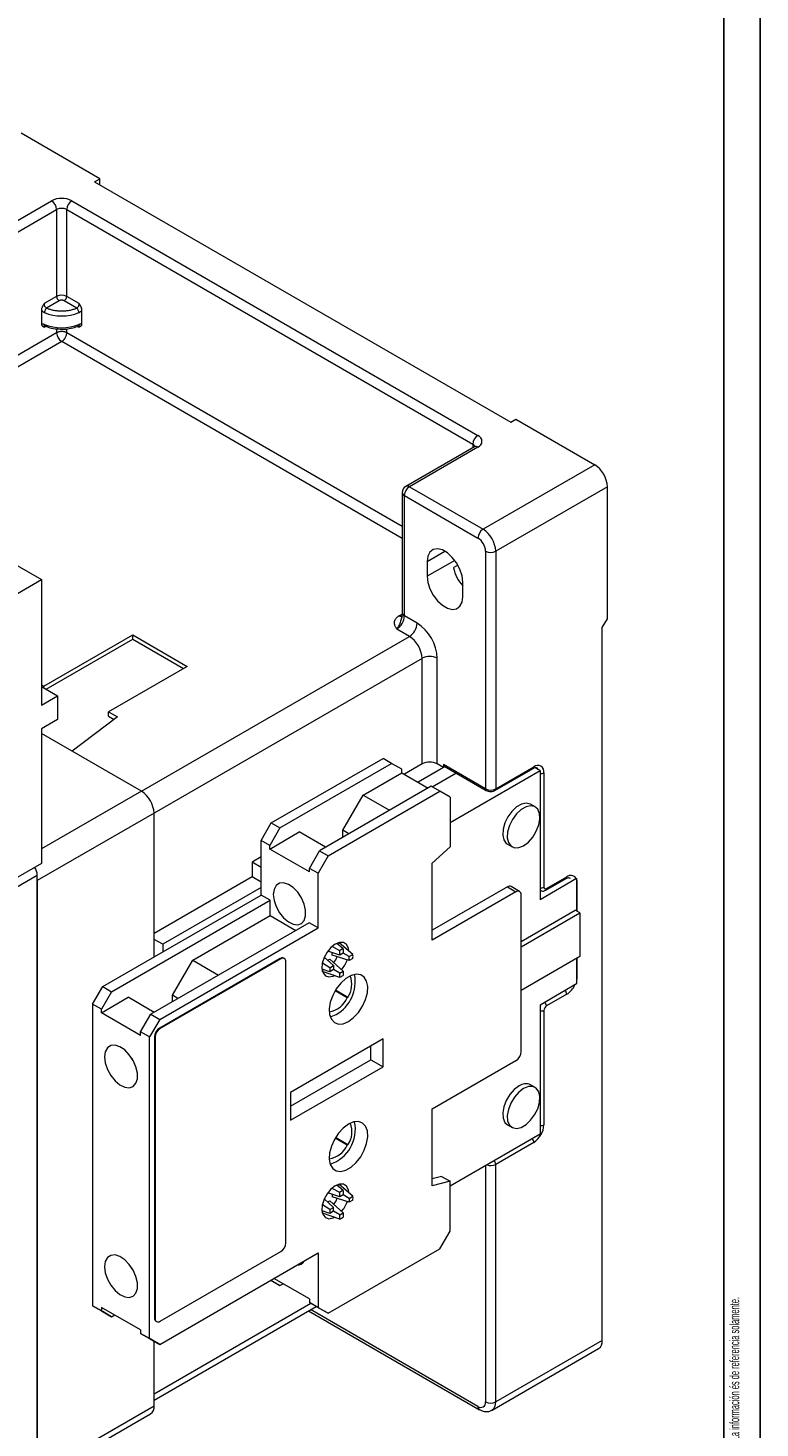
# Model space of a CAD drawing. Header units: millimetres. Extents: x 0 to 841, y 0 to 594.
# Tile 9 of 11: x 739 to 841, y 102 to 297. Entities that reach past the tile are written whole.
import ezdxf

# ---------------------------------------------------------------- set-up
doc = ezdxf.new("R2010")
doc.units = ezdxf.units.MM
doc.layers.add('FORMATO', color=7, linetype='Continuous')
doc.styles.add('SLDTEXTSTYLE1', font='TXT', dxfattribs={"width": 0.605})
doc.styles.add('SLDTEXTSTYLE2', font='TXT', dxfattribs={"width": 0.569583})

# ---------------------------------------------------------------- blocks, each defined once
blk = doc.blocks.new('SW_NOTE_0')
at = {"color": 0, "linetype": 'Continuous', "lineweight": 0, "attachment_point": 1, "rotation": 90}
for s, insert, char_height, style in [('Sujeito a alteração sem aviso prévio. As informações contidas são valores de referência.                                                           Los valores demostrados pueden ser cambiados sin aviso previo. La información és de referencia solamente.', (-1.71, 0), 1.32292, 'SLDTEXTSTYLE2'), ('The values shown are subject to change without prior notice. The information is for reference only.', (0.06, 0), 1.3229, 'SLDTEXTSTYLE1')]:
    blk.add_mtext(s, dxfattribs=dict(at, insert=insert, char_height=char_height, style=style))

msp = doc.modelspace()

# ---------------------------------------------------------------- linework, layer by layer
at = {"color": 7, "linetype": 'Continuous', "lineweight": 15}
for p, q in [((749.03, 276.01), (738.07, 282.34)), ((748.32, 275.61), (749.03, 276.01)), ((748.32, 275.61), (806.31, 242.13)), ((749.03, 275.2), (749.03, 276.01)), ((732.77, 267.44), (742.31, 272.95)), ((745.14, 272.95), (801.71, 240.3)), ((733.47, 266.22), (743.02, 271.73)), ((743.02, 271.73), (743.02, 259.64)), ((744.44, 271.73), (801, 239.07)), ((744.44, 259.64), (744.44, 271.73)), ((743.02, 259.64), (741.28, 258.64)), ((746.18, 258.64), (744.44, 259.64)), ((740.9, 257.71), (740.9, 255.86)), ((743.37, 259.03), (741.63, 258.02)), ((745.82, 258.02), (744.08, 259.03)), ((746.56, 255.86), (746.56, 257.71)), ((743.02, 254.58), (733.44, 249.05)), ((743.73, 253.36), (734.15, 247.82)), ((806.31, 242.13), (807.01, 242.54)), ((807.01, 242.54), (817.97, 236.21)), ((801.21, 238.71), (791.66, 233.2)), ((801.71, 238.66), (792.16, 233.15)), ((817.97, 236.21), (802.42, 227.23)), ((791.16, 232.34), (791.16, 215.6)), ((791.46, 215.19), (791.46, 231.93)), ((791.46, 231.93), (801.71, 226.01)), ((792.16, 233.15), (802.42, 227.23)), ((819.74, 233.15), (804.19, 224.17)), ((819.74, 214.78), (819.74, 233.15)), ((724.64, 229.6), (740.9, 220.22)), ((802.77, 224.17), (802.77, 191.1)), ((804.19, 224.17), (804.19, 191.1)), ((794.64, 222.74), (794.64, 220.7)), ((798.92, 222.23), (798.28, 221.87)), ((720.69, 208.55), (740.9, 220.22)), ((740.9, 220.22), (740.9, 202.74)), ((799.59, 217.84), (799.59, 219.88)), ((793.23, 214.17), (791.46, 215.19)), ((819.03, 213.55), (819.74, 214.78)), ((741.25, 205.39), (753.63, 212.53)), ((753.63, 212.53), (761.23, 208.15)), ((753.63, 211.94), (753.63, 212.53)), ((792.16, 212.33), (790.4, 213.35)), ((819.03, 114.35), (819.03, 213.55)), ((741.56, 204.97), (753.63, 211.94)), ((753.63, 211.94), (760.71, 207.85)), ((793.93, 194.57), (793.93, 209.27)), ((796.05, 194.57), (796.05, 209.27)), ((761.23, 208.15), (750.27, 201.82)), ((740.9, 205.6), (741.25, 205.39)), ((740.9, 205.35), (743.16, 204.05)), ((741.25, 205.15), (741.25, 205.39)), ((740.9, 202.74), (743.16, 204.05)), ((743.16, 204.05), (743.16, 200.78)), ((743.16, 200.78), (740.9, 199.48)), ((751.51, 201.11), (745.19, 196.34)), ((750.27, 201.82), (751.51, 201.11)), ((750.27, 201.22), (750.27, 201.82)), ((750.27, 201.22), (751.06, 200.77)), ((740.9, 199.48), (740.9, 180.7)), ((754.83, 190.78), (740.9, 198.82)), ((772.93, 186.37), (788.49, 195.35)), ((789.69, 194.65), (788.49, 195.35)), ((774.13, 185.67), (789.69, 194.65)), ((785.73, 190.24), (791.1, 193.35)), ((791.1, 193.84), (789.69, 194.65)), ((791.1, 193.35), (791.1, 193.84)), ((791.1, 193.35), (794.78, 191.22)), ((793.93, 194.57), (791.46, 193.14)), ((796.9, 194.08), (793.37, 192.04)), ((795.33, 191.4), (798.64, 193.31)), ((796.9, 194.08), (796.05, 194.57)), ((796.9, 194.49), (796.9, 194.08)), ((802.77, 191.1), (796.9, 194.49)), ((797.01, 194.26), (802.87, 190.87)), ((797.82, 186.42), (810.36, 193.66)), ((804.08, 190.87), (809.39, 193.93)), ((804.19, 191.1), (809.49, 194.16)), ((810.36, 193.66), (809.7, 194.04)), ((810.36, 193.66), (810.36, 175.68)), ((810.9, 193.35), (810.9, 177.42)), ((795.21, 191.47), (779.65, 182.49)), ((796.41, 190.78), (795.21, 191.47)), ((780.85, 181.8), (796.41, 190.78)), ((782.9, 185.35), (785.73, 190.24)), ((785.73, 190.24), (789.41, 188.12)), ((797.82, 189.96), (796.41, 190.78)), ((797.82, 189.96), (797.82, 183.02)), ((756.6, 187.72), (740.33, 178.33)), ((756.6, 167.71), (756.6, 187.72)), ((809.67, 188.59), (809.04, 188.96)), ((771.52, 183.92), (772.93, 186.37)), ((774.13, 185.67), (772.72, 183.22)), ((772.93, 186.37), (774.13, 185.67)), ((782.9, 184.37), (782.9, 185.35)), ((783.75, 184.86), (782.9, 185.35)), ((772.72, 183.22), (771.52, 183.92)), ((771.52, 176.32), (771.52, 183.92)), ((772.72, 182.73), (776.82, 185.1)), ((772.72, 182.73), (772.72, 183.22)), ((780.5, 182.98), (776.82, 185.1)), ((805.83, 183.4), (806.46, 183.03)), ((771.52, 181.63), (770.24, 180.9)), ((778.23, 179.55), (772.72, 182.73)), ((778.23, 180.04), (779.65, 182.49)), ((780.85, 181.8), (779.44, 179.35)), ((779.65, 182.49), (780.85, 181.8)), ((795.35, 180.77), (797.82, 183.02)), ((740.9, 180.7), (736.41, 178.1)), ((770.24, 180.9), (770.24, 178.85)), ((771.52, 180.16), (770.24, 180.9)), ((779.44, 179.35), (778.23, 180.04)), ((778.23, 179.55), (778.23, 180.04)), ((779.44, 171.75), (779.44, 179.35)), ((795.35, 170.06), (795.35, 180.77)), ((740.33, 179.06), (713.58, 163.62)), ((740.33, 95.12), (740.33, 179.06)), ((740.33, 178.33), (740.33, 95.86)), ((770.24, 178.85), (756.6, 170.98)), ((771.52, 177.39), (757.8, 169.47)), ((771.52, 178.12), (770.24, 178.85)), ((805.83, 177.47), (795.35, 171.42)), ((805.83, 177.47), (807.01, 176.79)), ((807.51, 176.84), (806.33, 177.52)), ((815.45, 178.62), (810.36, 175.68)), ((811.15, 176.99), (813.98, 178.62)), ((811.26, 177.22), (814.09, 178.85)), ((815.29, 178.71), (815.45, 178.62)), ((815.45, 178.62), (815.45, 174.13)), ((749.46, 163.59), (771.52, 176.32)), ((750.69, 162.87), (772.75, 175.61)), ((772.75, 175.61), (771.52, 176.32)), ((772.75, 173.49), (772.75, 175.61)), ((807.01, 176.79), (795.35, 170.06)), ((807.72, 154.54), (807.72, 176.38)), ((810.36, 176.99), (810.4, 176.97)), ((761.99, 167.27), (772.75, 173.49)), ((772.75, 173.49), (776.36, 171.4)), ((807.72, 169.87), (815.27, 174.23)), ((807.72, 169.14), (815.91, 173.86)), ((815.91, 173.86), (815.27, 174.23)), ((815.91, 173.86), (815.91, 167.77)), ((778.2, 172.47), (756.14, 159.73)), ((757.38, 159.02), (779.44, 171.75)), ((779.44, 171.75), (778.2, 172.47)), ((757.8, 169.47), (756.6, 170.16)), ((782.92, 168.83), (782.05, 169.59)), ((782.11, 169.54), (782.38, 169.69)), ((784.29, 168.04), (782.38, 169.69)), ((757.8, 169.47), (757.8, 168.4)), ((781.61, 166.5), (780.3, 167.68)), ((782.46, 167.96), (780.78, 168.51)), ((781.39, 167.98), (781.39, 168.31)), ((783.77, 167.2), (781.39, 167.98)), ((782.46, 168.56), (781.4, 169.15)), ((782.46, 167.96), (782.46, 168.56)), ((782.92, 168.23), (782.46, 167.96)), ((782.92, 168.83), (782.92, 168.23)), ((783.77, 167.75), (782.92, 168.23)), ((783.77, 167.75), (784.29, 168.04)), ((783.77, 167.2), (783.77, 167.75)), ((815.91, 167.77), (807.72, 163.04)), ((774.17, 167.49), (757.38, 157.79)), ((774.24, 167.45), (757.45, 157.75)), ((759.16, 162.37), (761.99, 167.27)), ((761.99, 167.27), (765.59, 165.19)), ((774.24, 167.45), (774.17, 167.49)), ((774.74, 167.49), (774.67, 167.54)), ((774.95, 127.92), (774.95, 167.04)), ((781.09, 165.66), (780, 166.03)), ((781.09, 166.2), (780.05, 166.83)), ((780.07, 165.7), (780.07, 166.01)), ((782.46, 164.87), (780.07, 165.7)), ((780.78, 167.25), (781.06, 167.42)), ((782.92, 165.74), (781.06, 167.42)), ((781.09, 166.2), (781.61, 166.5)), ((781.61, 165.96), (781.09, 165.66)), ((781.61, 166.5), (781.61, 165.96)), ((782.46, 165.47), (781.61, 165.96)), ((782.46, 165.47), (782.92, 165.74)), ((782.92, 165.74), (782.92, 165.14)), ((784.29, 167.5), (783.77, 167.2)), ((815.45, 167.51), (815.45, 163.96)), ((782.46, 164.87), (782.46, 165.47)), ((815.45, 163.96), (810.36, 161.02)), ((748.04, 161.14), (749.46, 163.59)), ((750.69, 162.87), (749.28, 160.42)), ((749.28, 159.93), (753.01, 162.09)), ((749.46, 163.59), (750.69, 162.87)), ((756.61, 160), (753.01, 162.09)), ((759.16, 161.47), (759.16, 162.37)), ((759.93, 161.92), (759.16, 162.37)), ((783.51, 162.02), (781.82, 163)), ((783.61, 162.08), (781.87, 163.08)), ((783.61, 162.08), (783.51, 162.02)), ((814.09, 162.52), (811.26, 160.89)), ((749.28, 160.42), (748.04, 161.14)), ((748.04, 161.14), (748.04, 119.17)), ((749.28, 159.93), (749.28, 160.42)), ((754.72, 156.79), (749.28, 159.93)), ((810.36, 161.02), (810.36, 143.04)), ((810.9, 160.28), (810.9, 144.35)), ((754.72, 157.28), (756.14, 159.73)), ((757.38, 159.02), (755.96, 156.57)), ((756.14, 159.73), (757.38, 159.02)), ((755.96, 156.57), (754.72, 157.28)), ((754.72, 156.79), (754.72, 157.28)), ((755.96, 114.6), (755.96, 156.57)), ((756.67, 156.57), (756.67, 117.45)), ((756.74, 156.53), (756.67, 156.57)), ((756.74, 156.53), (756.74, 117.41)), ((757.45, 157.75), (757.38, 157.79)), ((788.49, 156.3), (775.58, 148.85)), ((788.49, 152.42), (788.49, 156.3)), ((786.79, 153.4), (786.79, 155.32)), ((775.58, 146.93), (786.79, 153.4)), ((775.58, 144.97), (788.49, 152.42)), ((786.79, 153.4), (788.49, 152.42)), ((795.35, 146.58), (807.01, 153.32)), ((775.58, 148.85), (775.58, 144.97)), ((809.67, 149.55), (809.04, 149.91)), ((795.35, 135.86), (795.35, 146.58)), ((805.83, 144.35), (806.46, 143.99)), ((783.51, 141.53), (781.82, 142.5)), ((783.61, 141.58), (781.87, 142.58)), ((810.36, 143.04), (797.82, 135.8)), ((783.51, 141.53), (783.61, 141.58)), ((809.49, 141.9), (804.19, 138.84)), ((804.19, 105.77), (804.19, 138.84)), ((796.64, 137.16), (795.35, 136.84)), ((797.82, 136.48), (795.35, 135.86)), ((796.64, 137.16), (797.82, 136.48)), ((797.82, 129.54), (797.82, 136.48)), ((782.46, 134.32), (780.78, 134.87)), ((781.39, 134.67), (781.39, 134.34)), ((782.46, 134.92), (781.4, 135.5)), ((782.92, 135.19), (782.05, 135.95)), ((782.11, 135.9), (782.38, 136.05)), ((784.29, 134.4), (782.38, 136.05)), ((782.46, 134.32), (782.46, 134.92)), ((782.92, 134.59), (782.46, 134.32)), ((782.92, 135.19), (782.92, 134.59)), ((783.77, 134.1), (782.92, 134.59)), ((781.09, 132.56), (780.05, 133.19)), ((781.61, 132.86), (780.3, 134.04)), ((780.78, 133.61), (781.06, 133.78)), ((782.92, 132.1), (781.06, 133.78)), ((781.09, 132.56), (781.61, 132.86)), ((783.77, 133.56), (781.39, 134.34)), ((781.61, 132.32), (781.61, 132.86)), ((783.77, 134.1), (784.29, 134.4)), ((783.77, 134.1), (783.77, 133.56)), ((784.29, 133.86), (783.77, 133.56)), ((781.09, 132.02), (780, 132.39)), ((780.07, 132.06), (780.07, 132.37)), ((782.46, 131.23), (780.07, 132.06)), ((781.61, 132.32), (781.09, 132.02)), ((782.46, 131.83), (781.61, 132.32)), ((782.46, 131.83), (782.92, 132.1)), ((782.46, 131.23), (782.46, 131.83)), ((782.92, 132.1), (782.92, 131.5)), ((796.41, 127.09), (797.82, 129.54)), ((757.45, 117.01), (774.24, 126.7)), ((780.85, 118.11), (796.41, 127.09)), ((757.38, 113.78), (779.44, 126.52)), ((779.44, 126.52), (779.44, 118.92)), ((778.23, 120.11), (773.28, 122.96)), ((772.86, 122.72), (774.13, 121.98)), ((772.93, 122.68), (772.86, 122.72)), ((774.13, 121.98), (772.93, 122.68)), ((774.13, 121.98), (774.56, 122.23)), ((748.04, 119.17), (749.28, 118.45)), ((749.46, 118.35), (748.04, 119.17)), ((754.72, 115.8), (749.28, 118.94)), ((749.28, 118.94), (749.28, 118.45)), ((756.6, 106.03), (779.18, 119.07)), ((778.23, 120.11), (778.23, 119.62)), ((778.23, 119.62), (779.44, 118.92)), ((779.65, 118.8), (778.23, 119.62)), ((779.44, 118.92), (780.85, 118.11)), ((749.28, 118.45), (750.69, 117.64)), ((750.69, 117.64), (749.46, 118.35)), ((750.69, 117.64), (751.12, 117.88)), ((756.74, 117.41), (756.67, 117.45)), ((756.88, 117), (756.95, 116.96)), ((778.11, 118.45), (801.92, 104.7)), ((780.85, 118.11), (779.65, 118.8)), ((754.72, 115.8), (754.72, 115.31)), ((754.72, 115.31), (755.96, 114.6)), ((756.14, 114.49), (754.72, 115.31)), ((755.96, 114.6), (757.38, 113.78)), ((757.38, 113.78), (756.14, 114.49)), ((756.6, 105.25), (756.6, 114.23)), ((803.67, 104.63), (818.52, 113.2)), ((819.03, 114.35), (804.19, 105.77)), ((740.33, 95.86), (756.6, 105.25)), ((740.33, 95.01), (756.08, 104.1))]:
    msp.add_line(p, q, dxfattribs=at)
at = {"color": 8, "linetype": 'Continuous', "lineweight": 15}
for p, q in [((741.28, 255.37), (741.5, 255.5)), ((745.96, 255.5), (746.18, 255.37)), ((743.02, 255.13), (743.02, 254.58)), ((791.16, 225.97), (743.73, 253.36)), ((744.44, 254.58), (744.44, 255.14)), ((791.16, 227.6), (744.44, 254.58)), ((801, 239.07), (801, 238.59)), ((794.64, 222.74), (797.11, 224.17)), ((798.48, 222.91), (794.64, 220.7)), ((790.71, 215.17), (791.15, 215.42)), ((754.83, 190.78), (792.16, 212.33)), ((793.93, 209.27), (756.6, 187.72)), ((754.83, 190.78), (740.9, 182.74)), ((815.5, 178.04), (815.45, 178.01)), ((815.5, 178.04), (815.5, 174.1)), ((810.36, 177), (810.4, 176.97)), ((815.5, 167.54), (815.5, 164.97)), ((815.5, 164.97), (815.45, 164.95)), ((802.77, 138.66), (802.77, 105.77)), ((778.45, 119.49), (756.6, 106.88)), ((801.71, 105.16), (778.4, 118.62))]:
    msp.add_line(p, q, dxfattribs=at)
at = {"color": 7, "linetype": 'Continuous', "lineweight": 15, "flags": 128}
for points in [[(799.59, 219.88), (799.49, 220.75), (799.2, 221.66), (798.74, 222.54), (798.14, 223.32), (797.47, 223.94), (796.76, 224.35), (796.09, 224.51), (795.49, 224.41), (795.03, 224.06), (794.74, 223.49), (794.64, 222.74)], [(794.64, 220.7), (794.74, 219.84), (795.03, 218.93), (795.49, 218.05), (796.09, 217.27), (796.76, 216.65), (797.47, 216.24), (798.14, 216.08), (798.74, 216.18), (799.2, 216.52), (799.49, 217.1), (799.59, 217.84)], [(809.04, 188.96), (808.98, 188.99), (808.42, 189.11), (807.77, 188.97), (807.09, 188.58), (806.45, 187.97), (805.89, 187.21), (805.47, 186.36), (805.22, 185.49), (805.17, 184.68), (805.32, 184), (805.66, 183.52), (805.83, 183.4)], [(808.07, 183.19), (808.74, 183.7), (809.35, 184.39), (809.84, 185.2), (810.18, 186.08), (810.33, 186.92), (810.28, 187.67), (810.03, 188.26), (809.61, 188.63), (809.05, 188.74), (808.41, 188.6), (807.73, 188.21), (807.08, 187.61), (806.52, 186.84), (806.1, 185.99), (805.85, 185.12), (805.8, 184.31), (805.95, 183.64), (806.29, 183.16), (806.79, 182.91), (807.4, 182.92), (808.07, 183.19)], [(773.21, 176.41), (773.31, 175.58), (773.61, 174.71), (774.07, 173.87), (774.65, 173.14), (775.31, 172.59), (775.98, 172.26), (776.61, 172.18), (777.14, 172.36), (777.52, 172.79), (777.71, 173.42), (777.71, 174.2), (777.52, 175.06), (777.14, 175.92), (776.61, 176.71), (775.98, 177.36), (775.31, 177.8), (774.65, 178.01), (774.07, 177.96), (773.61, 177.65), (773.31, 177.12), (773.21, 176.41)], [(783.71, 168.56), (783.66, 168.92), (783.41, 169.43), (782.99, 169.71), (782.45, 169.74), (781.84, 169.51)], [(781.84, 169.51), (781.23, 169.04), (780.69, 168.39), (780.27, 167.62), (780.02, 166.83), (779.97, 166.09), (780.13, 165.48), (780.46, 165.08), (780.95, 164.92), (781.53, 165.03), (781.69, 165.1)], [(783.68, 158.73), (784.4, 159.26), (785.08, 159.99), (785.64, 160.85), (786.07, 161.78), (786.31, 162.72), (786.36, 163.59), (786.21, 164.33), (785.87, 164.89), (785.38, 165.22), (784.75, 165.29), (784.05, 165.12), (783.31, 164.69), (782.61, 164.06), (781.98, 163.26), (781.48, 162.35), (781.15, 161.41), (781, 160.49), (781.05, 159.68), (781.29, 159.03), (781.72, 158.58), (782.28, 158.37), (782.95, 158.42), (783.68, 158.73)], [(781.13, 159.38), (781.26, 159.4), (781.98, 159.71)], [(749.7, 153.79), (749.81, 152.95), (750.1, 152.06), (750.57, 151.22), (751.16, 150.48), (751.83, 149.92), (752.51, 149.58), (753.15, 149.5), (753.69, 149.69), (754.07, 150.12), (754.27, 150.76), (754.27, 151.55), (754.07, 152.42), (753.69, 153.3), (753.15, 154.1), (752.51, 154.76), (751.83, 155.21), (751.16, 155.42), (750.57, 155.37), (750.1, 155.05), (749.81, 154.51), (749.7, 153.79)], [(753.49, 153.62), (753.75, 153.18), (753.75, 153.18)], [(807.43, 149.76), (806.76, 149.25), (806.15, 148.56), (805.66, 147.74), (805.32, 146.87), (805.17, 146.02), (805.22, 145.27), (805.47, 144.69), (805.83, 144.35)], [(808.07, 149.39), (807.4, 148.89), (806.79, 148.19), (806.29, 147.38), (805.95, 146.5), (805.8, 145.66), (805.85, 144.91), (806.1, 144.32), (806.52, 143.95), (807.08, 143.84), (807.73, 143.98), (808.41, 144.37), (809.05, 144.97), (809.61, 145.74), (810.03, 146.59), (810.28, 147.46), (810.33, 148.27), (810.18, 148.94), (809.84, 149.43), (809.35, 149.67), (808.74, 149.66), (808.07, 149.39)], [(783.68, 144.44), (782.95, 143.9), (782.28, 143.18), (781.72, 142.32), (781.29, 141.39), (781.05, 140.45), (781, 139.58), (781.15, 138.83), (781.48, 138.28), (781.98, 137.95), (782.61, 137.87), (783.31, 138.05), (784.05, 138.47), (784.75, 139.11), (785.38, 139.91), (785.87, 140.81), (786.21, 141.76), (786.36, 142.67), (786.31, 143.49), (786.07, 144.14), (785.64, 144.59), (785.08, 144.79), (784.4, 144.74), (783.68, 144.44)], [(781.84, 135.86), (781.23, 135.4), (780.69, 134.74), (780.27, 133.98), (780.02, 133.18), (779.97, 132.44), (780.13, 131.84), (780.46, 131.44), (780.95, 131.28), (781.53, 131.39), (781.69, 131.46)], [(783.71, 134.91), (783.66, 135.28), (783.41, 135.79), (782.99, 136.07), (782.45, 136.1), (781.84, 135.86)], [(749.7, 124.6), (749.81, 123.76), (750.1, 122.87), (750.57, 122.02), (751.16, 121.29), (751.83, 120.72), (752.51, 120.39), (753.15, 120.31), (753.69, 120.49), (754.07, 120.93), (754.27, 121.56), (754.27, 122.36), (754.07, 123.23), (753.69, 124.1), (753.15, 124.91), (752.51, 125.56), (751.83, 126.02), (751.16, 126.23), (750.57, 126.17), (750.1, 125.86), (749.81, 125.32), (749.7, 124.6)], [(753.75, 123.99), (753.75, 123.99), (753.49, 124.43)]]:
    msp.add_lwpolyline(points, dxfattribs=at)
at = {"color": 8, "linetype": 'Continuous', "lineweight": 15, "flags": 128}
for points in [[(814.48, 178.72), (814.48, 178.72), (814.54, 178.69)], [(815.45, 178.44), (815.47, 178.34), (815.5, 178.04)], [(815.5, 164.97), (815.47, 164.64), (815.45, 164.51)], [(810.47, 161.08), (810.4, 160.97), (810.36, 160.89)]]:
    msp.add_lwpolyline(points, dxfattribs=at)
at = {"color": 7, "linetype": 'Continuous', "lineweight": 15}
for centre, radius, start, end in [((743.73, 270.22), 3.07, 62.6098, 117.3903), ((741.49, 271.66), 1.54, 2.6054, 57.3943), ((745.97, 271.66), 1.54, 122.6057, 177.3944), ((743.73, 270.36), 1.54, 62.6097, 117.3903), ((743.73, 258.28), 1.54, 62.6097, 117.3903), ((743.79, 259.68), 0.768, 182.6058, 237.3942), ((743.67, 259.68), 0.768, 302.6057, 357.3944), ((743.73, 263.32), 6.4, 248.0059, 291.9941), ((743.73, 261.68), 6.4, 248.0059, 291.9941), ((744.56, 254.65), 1.54, 182.6055, 237.3946), ((802.54, 239), 1.54, 122.6057, 177.3945), ((801.4, 239.48), 0.873, 290.7834, 69.2166), ((815.9, 232.98), 3.84, 2.6055, 57.3945), ((792.16, 232.34), 1, 119.9973, 180), ((792.99, 231.86), 1.54, 122.6057, 177.3944), ((803.25, 225.94), 1.54, 122.6057, 177.3944), ((800.35, 224), 3.84, 2.6055, 57.3945), ((800.47, 224.07), 2.31, 2.6053, 57.3946), ((803.48, 225.54), 1.54, 242.6097, 297.3902), ((803.95, 223.21), 5.82, 193.3382, 221.5885), ((789.15, 215.29), 2.31, 302.6054, 357.3946), ((790.92, 214.27), 2.31, 302.6054, 357.3946), ((789.91, 208.99), 6.15, 2.6055, 57.3945), ((790.09, 209.09), 3.84, 2.6055, 57.3945), ((794.99, 207.22), 2.31, 62.6097, 117.3902), ((794.99, 192.52), 2.31, 62.6097, 117.3902), ((797.13, 194.46), 0.232, 171.5429, 237.1449), ((810.04, 193.49), 0.873, 350.7862, 129.2031), ((803.48, 192.47), 1.54, 242.6097, 297.3902), ((752.76, 187.54), 3.84, 2.6055, 57.3946), ((737.93, 178.96), 2.4, 2.537, 30.567), ((806.13, 177.06), 0.503, 65.6929, 125.6175), ((811.12, 177.39), 0.218, 170.786, 309.2032), ((807.29, 176.45), 0.437, 350.786, 129.2032), ((774.46, 167.08), 0.503, 65.6928, 125.6177), ((777.95, 169.59), 4.56, 323.9381, 336.0645), ((783.75, 166.85), 2.15, 112.7455, 127.2491), ((782.16, 167.77), 2.15, 352.7499, 7.2501), ((774.52, 167.11), 0.437, 350.7856, 129.2035), ((783.22, 165.93), 2.15, 172.7487, 187.2513), ((779.28, 168.82), 4.49, 319.9366, 340.0659), ((779.35, 164.28), 5.27, 299.9191, 10.8137), ((781.63, 166.85), 2.15, 292.7453, 307.2493), ((780.78, 163.89), 3.35, 327.327, 20.4956), ((780.48, 163.37), 3.32, 278.9754, 335.9712), ((811.67, 160.24), 0.768, 122.6055, 177.3945), ((758.2, 156.5), 1.54, 122.6054, 177.3948), ((758.27, 156.46), 1.54, 122.6054, 177.3948), ((806.19, 154.61), 1.54, 302.6055, 357.3945), ((808.37, 148.49), 1.57, 64.8242, 126.4863), ((779.53, 143.73), 5.11, 288.285, 11.7204), ((781.04, 143.36), 3.12, 325.1821, 22.6405), ((807.83, 144.49), 3.07, 302.6055, 357.3945), ((780.48, 142.88), 3.32, 278.9754, 335.9712), ((783.75, 133.21), 2.15, 112.7453, 127.2493), ((783.22, 132.29), 2.15, 172.7487, 187.2513), ((777.95, 135.95), 4.56, 323.9382, 336.0644), ((779.28, 135.18), 4.49, 319.9355, 340.0669), ((782.16, 134.13), 2.15, 352.7499, 7.2501), ((781.63, 133.21), 2.15, 292.7455, 307.2491), ((773.41, 127.99), 1.54, 302.6054, 357.3947), ((776.51, 125.95), 1.14, 269.4934, 330.5011), ((757.14, 117.39), 0.474, 172.3312, 236.3564), ((757.17, 117.34), 0.437, 170.7855, 309.2032), ((817.82, 114.2), 1.22, 304.6928, 6.6194), ((755.42, 105.09), 1.19, 303.7176, 7.5944), ((802.12, 105.67), 0.655, 230.7966, 9.2144), ((803.48, 107.14), 1.54, 242.6097, 297.3902)]:
    msp.add_arc(centre, radius, start, end, dxfattribs=at)
at = {"color": 8, "linetype": 'Continuous', "lineweight": 15}
for centre, radius, start, end in [((800.77, 238.58), 0.542, 18.2534, 64.4507), ((801.42, 238.25), 0.503, 54.3827, 114.3075), ((791.67, 232.39), 0.503, 185.6943, 245.6257), ((791.87, 232.74), 0.503, 54.3826, 114.3074), ((791.67, 215.65), 0.503, 185.6943, 245.6257), ((809.25, 194.13), 0.24, 304.0572, 7.2547), ((809.61, 193.57), 0.541, 27.2999, 59.9661), ((810.55, 194.03), 0.774, 255.8343, 297.298), ((803.01, 191.07), 0.24, 172.8512, 235.8859), ((803.94, 191.08), 0.252, 305.7031, 5.6199), ((810.55, 178.11), 0.774, 255.8343, 297.298), ((813.84, 178.83), 0.247, 305.0351, 6.2769), ((814.64, 178.19), 0.866, 34.1552, 129.6399), ((811.02, 177.19), 0.24, 304.0347, 7.253), ((812.49, 165.04), 2.98, 302.2746, 335.7934), ((813.3, 162.48), 0.788, 3.0792, 45.018), ((810.55, 160.96), 0.774, 255.8343, 297.298), ((810.48, 160.85), 0.775, 2.695, 45.4022), ((810.55, 145.04), 0.774, 255.8345, 297.2976), ((808.72, 141.87), 0.774, 2.6981, 44.1725), ((803.47, 140.24), 1.57, 250.678, 297.0157), ((803.41, 138.81), 0.774, 2.6981, 44.1722), ((802.96, 105.64), 1.23, 304.3932, 6.355), ((802.21, 105.11), 0.503, 174.383, 234.2696)]:
    msp.add_arc(centre, radius, start, end, dxfattribs=at)
at = {"color": 7, "linetype": 'Continuous', "lineweight": 15}
for points, knots in [([(741.28, 258.64), (741.25, 258.59), (741.2, 258.5), (741.12, 258.37), (741.05, 258.24), (740.99, 258.1), (740.94, 257.96), (740.91, 257.83), (740.9, 257.75), (740.9, 257.71)], [0, 0, 0, 0, 0.146149, 0.291576, 0.437585, 0.583794, 0.729915, 0.864782, 1, 1, 1, 1]), ([(741.33, 257.38), (741.31, 257.4), (741.25, 257.42), (741.18, 257.47), (741.09, 257.53), (741, 257.61), (740.93, 257.68), (740.9, 257.71)], [0, 0, 0, 0, 0.167383, 0.333775, 0.500165, 0.750669, 1, 1, 1, 1]), ([(741.28, 258.64), (741.28, 258.61), (741.28, 258.56), (741.3, 258.46), (741.33, 258.35), (741.38, 258.23), (741.46, 258.12), (741.55, 258.06), (741.61, 258.03), (741.63, 258.02)], [0.2213335, 0.2213335, 0.2213335, 0.2213335, 0.2805342, 0.3548535, 0.4364153, 0.5253107, 0.6235985, 0.7340145, 0.7812465, 0.7812465, 0.7812465, 0.7812465]), ([(741.63, 258.02), (741.63, 258.02), (741.58, 257.98), (741.47, 257.86), (741.36, 257.62), (741.33, 257.46), (741.33, 257.39), (741.33, 257.38)], [0.000054, 0.000054, 0.000054, 0.000054, 0.011885, 0.527661, 1.043436, 1.559211, 1.570801, 1.570801, 1.570801, 1.570801]), ([(741.63, 258.02), (741.68, 258), (741.78, 257.96), (741.94, 257.9), (742.13, 257.84), (742.36, 257.78), (742.71, 257.7), (743.17, 257.64), (743.73, 257.61), (744.29, 257.64), (744.75, 257.7), (745.1, 257.78), (745.35, 257.85), (745.59, 257.93), (745.75, 257.99), (745.82, 258.02)], [0, 0, 0, 0, 0.041709, 0.083358, 0.125066, 0.187529, 0.250115, 0.375062, 0.500009, 0.624956, 0.749904, 0.812366, 0.874952, 0.937415, 1, 1, 1, 1]), ([(744.08, 259.03), (744.07, 259.04), (744.04, 259.05), (743.98, 259.08), (743.92, 259.09), (743.83, 259.11), (743.73, 259.12), (743.63, 259.11), (743.53, 259.09), (743.44, 259.07), (743.4, 259.04), (743.37, 259.03)], [0, 0, 0, 0, 0.0801709, 0.1598011, 0.2401143, 0.3685935, 0.5000676, 0.6285481, 0.7600236, 0.8786295, 1, 1, 1, 1]), ([(745.82, 258.02), (745.83, 258.03), (745.88, 258.04), (745.96, 258.09), (746.04, 258.18), (746.1, 258.27), (746.14, 258.38), (746.16, 258.48), (746.18, 258.57), (746.18, 258.62), (746.18, 258.64)], [0.2188851, 0.2188851, 0.2188851, 0.2188851, 0.2371602, 0.3361932, 0.4249543, 0.5062186, 0.583339, 0.6570242, 0.7265156, 0.7787922, 0.7787922, 0.7787922, 0.7787922]), ([(746.12, 257.38), (746.12, 257.49), (746.09, 257.62), (745.98, 257.86), (745.9, 257.96), (745.82, 258.02)], [0, 0, 0, 0, 0.5, 0.5, 1, 1, 1, 1]), ([(746.12, 257.38), (746.15, 257.4), (746.2, 257.42), (746.28, 257.47), (746.35, 257.52), (746.42, 257.58), (746.49, 257.64), (746.54, 257.69), (746.56, 257.71)], [0, 0, 0, 0, 0.166673, 0.333377, 0.500072, 0.666703, 0.833319, 1, 1, 1, 1]), ([(746.56, 257.71), (746.56, 257.73), (746.55, 257.78), (746.54, 257.85), (746.53, 257.92), (746.51, 258), (746.48, 258.07), (746.45, 258.14), (746.41, 258.22), (746.38, 258.29), (746.34, 258.36), (746.29, 258.44), (746.24, 258.53), (746.2, 258.6), (746.18, 258.64)], [0, 0, 0, 0, 0.077333, 0.154518, 0.231597, 0.308581, 0.385503, 0.462407, 0.539351, 0.616308, 0.693076, 0.769634, 0.884468, 1, 1, 1, 1]), ([(740.9, 255.86), (740.9, 255.84), (740.9, 255.79), (740.91, 255.73), (740.93, 255.68), (740.95, 255.63), (740.98, 255.59), (741.01, 255.55), (741.04, 255.52), (741.08, 255.49), (741.12, 255.46), (741.16, 255.43), (741.22, 255.41), (741.26, 255.38), (741.28, 255.37)], [0, 0, 0, 0, 0.077354, 0.154551, 0.231632, 0.308612, 0.385536, 0.46245, 0.539401, 0.616356, 0.693134, 0.769694, 0.884499, 1, 1, 1, 1]), ([(740.9, 255.86), (740.92, 255.86), (740.96, 255.86), (741.03, 255.85), (741.11, 255.83), (741.21, 255.8), (741.29, 255.77), (741.33, 255.75)], [0, 0, 0, 0, 0.1663057, 0.3326337, 0.5000032, 0.7494298, 1, 1, 1, 1]), ([(741.35, 255.57), (741.35, 255.57), (741.34, 255.56), (741.37, 255.55), (741.41, 255.53), (741.43, 255.52)], [0, 0, 0, 0, 0.137782, 0.555905, 1, 1, 1, 1]), ([(741.41, 255.53), (741.56, 255.47), (741.99, 255.3), (742.77, 255.12), (743.42, 255.1), (743.73, 255.09)], [0, 0, 0, 0, 0.216379, 0.623255, 1, 1, 1, 1]), ([(743.73, 255.09), (743.75, 255.08), (744.11, 255.06), (744.8, 255.16), (745.55, 255.33), (745.94, 255.49), (746.05, 255.53)], [0, 0, 0, 0, 0.029195, 0.435187, 0.842931, 1, 1, 1, 1]), ([(746.02, 255.52), (746.05, 255.53), (746.09, 255.55), (746.12, 255.56), (746.11, 255.57), (746.11, 255.57)], [0, 0, 0, 0, 0.444111, 0.861961, 1, 1, 1, 1]), ([(746.12, 255.75), (746.15, 255.76), (746.2, 255.78), (746.28, 255.81), (746.37, 255.84), (746.46, 255.86), (746.52, 255.86), (746.56, 255.86)], [0, 0, 0, 0, 0.167895, 0.334302, 0.500165, 0.750553, 1, 1, 1, 1]), ([(746.18, 255.37), (746.2, 255.38), (746.25, 255.41), (746.33, 255.46), (746.4, 255.51), (746.47, 255.57), (746.52, 255.65), (746.55, 255.75), (746.55, 255.82), (746.56, 255.86)], [0, 0, 0, 0, 0.14611, 0.291499, 0.437467, 0.583632, 0.729721, 0.864698, 1, 1, 1, 1]), ([(744.44, 254.58), (744.41, 254.59), (744.37, 254.62), (744.3, 254.65), (744.24, 254.67), (744.18, 254.69), (744.08, 254.72), (743.93, 254.74), (743.73, 254.75), (743.56, 254.74), (743.4, 254.72), (743.26, 254.69), (743.13, 254.64), (743.06, 254.6), (743.02, 254.58)], [0, 0, 0, 0, 0.061156, 0.115771, 0.163799, 0.205249, 0.240166, 0.3793, 0.499998, 0.608344, 0.709037, 0.808989, 0.904817, 1, 1, 1, 1]), ([(743.73, 253.36), (743.75, 253.37), (743.79, 253.39), (743.86, 253.44), (743.92, 253.5), (743.99, 253.56), (744.05, 253.63), (744.11, 253.7), (744.17, 253.79), (744.24, 253.9), (744.32, 254.06), (744.38, 254.23), (744.43, 254.41), (744.43, 254.52), (744.44, 254.58)], [0, 0, 0, 0, 0.0588903, 0.1173011, 0.1761187, 0.2361474, 0.2980806, 0.3624849, 0.4297958, 0.500321, 0.6209897, 0.7601551, 0.8596084, 1, 1, 1, 1]), ([(801.32, 238.79), (801.32, 238.79), (801.33, 238.81), (801.28, 238.75), (801.22, 238.72), (801.21, 238.71)], [0, 0, 0, 0, 0.298846, 0.886801, 1, 1, 1, 1]), ([(790.4, 213.35), (790.36, 213.41), (790.3, 213.51), (790.22, 213.67), (790.14, 213.85), (790.08, 214.06), (790.07, 214.3), (790.12, 214.54), (790.23, 214.75), (790.37, 214.91), (790.52, 215.05), (790.65, 215.13), (790.71, 215.17)], [0, 0, 0, 0, 0.089742, 0.172909, 0.249628, 0.379461, 0.499625, 0.626827, 0.749786, 0.833411, 0.916343, 1, 1, 1, 1]), ([(791.16, 215.6), (791.16, 215.53), (791.16, 215.35), (791.09, 215.12), (791.05, 214.97)], [0, 0, 0, 0, 0.387766, 1, 1, 1, 1]), ([(809.39, 193.93), (809.45, 193.97), (809.61, 194.05), (809.8, 194.07), (809.86, 194.04), (809.88, 194.03)], [0, 0, 0, 0, 0.23545, 0.629397, 1, 1, 1, 1]), ([(802.87, 190.88), (802.95, 190.84), (803.14, 190.74), (803.5, 190.71), (803.84, 190.75), (804.02, 190.84), (804.08, 190.87)], [0, 0, 0, 0, 0.22719, 0.516446, 0.818798, 1, 1, 1, 1]), ([(813.98, 178.62), (814.04, 178.65), (814.21, 178.74), (814.4, 178.76), (814.45, 178.73), (814.48, 178.72)], [0, 0, 0, 0, 0.23545, 0.629396, 1, 1, 1, 1]), ([(810.41, 176.97), (810.42, 176.96), (810.5, 176.9), (810.7, 176.87), (810.94, 176.89), (811.08, 176.96), (811.15, 176.99)], [0, 0, 0, 0, 0.065009, 0.397803, 0.708794, 1, 1, 1, 1]), ([(801.9, 104.71), (802.03, 104.64), (802.35, 104.48), (802.89, 104.4), (803.38, 104.45), (803.59, 104.61), (803.64, 104.65)], [0, 0, 0, 0, 0.240622, 0.575024, 0.894239, 1, 1, 1, 1])]:
    msp.add_open_spline(points, degree=3, knots=knots, dxfattribs=at)
at = {"color": 8, "linetype": 'Continuous', "lineweight": 15}
for points, knots in [([(741.28, 255.37), (741.28, 255.4), (741.28, 255.45), (741.29, 255.5), (741.31, 255.53), (741.33, 255.56), (741.35, 255.58), (741.36, 255.59)], [0, 0, 0, 0, 0.237754, 0.504071, 0.594683, 0.75404, 1, 1, 1, 1]), ([(741.44, 255.53), (741.43, 255.53), (741.39, 255.53), (741.35, 255.61), (741.34, 255.7), (741.33, 255.75)], [0, 0, 0, 0, 0.076029, 0.538013, 1, 1, 1, 1]), ([(746.12, 255.75), (746.12, 255.7), (746.11, 255.61), (746.06, 255.53), (746.03, 255.53), (746.02, 255.53)], [0, 0, 0, 0, 0.462446, 0.924886, 1, 1, 1, 1]), ([(746.09, 255.59), (746.11, 255.57), (746.14, 255.55), (746.16, 255.5), (746.17, 255.45), (746.18, 255.4), (746.18, 255.37)], [0, 0, 0, 0, 0.4031631, 0.4950778, 0.7618186, 1, 1, 1, 1]), ([(791.11, 215.02), (791.05, 214.82), (790.92, 214.43), (790.72, 213.78), (790.51, 213.5), (790.4, 213.35)], [0, 0, 0, 0, 0.324145, 0.66241, 1, 1, 1, 1]), ([(791.21, 215.12), (791.14, 215.09), (791, 215.04), (790.81, 215.12), (790.71, 215.17)], [0, 0, 0, 0, 0.498317, 1, 1, 1, 1])]:
    msp.add_open_spline(points, degree=3, knots=knots, dxfattribs=at)
at = {"layer": 'FORMATO'}
for p, q in [((841, 0), (841, 594)), ((835.95, 5), (835.95, 584))]:
    msp.add_line(p, q, dxfattribs=at)

# ---------------------------------------------------------------- block references
at = {"color": 7, "linetype": 'Continuous', "lineweight": 0}
msp.add_blockref('SW_NOTE_0', (838.49, 12.01), dxfattribs=at)

doc.saveas('drawing.dxf')
